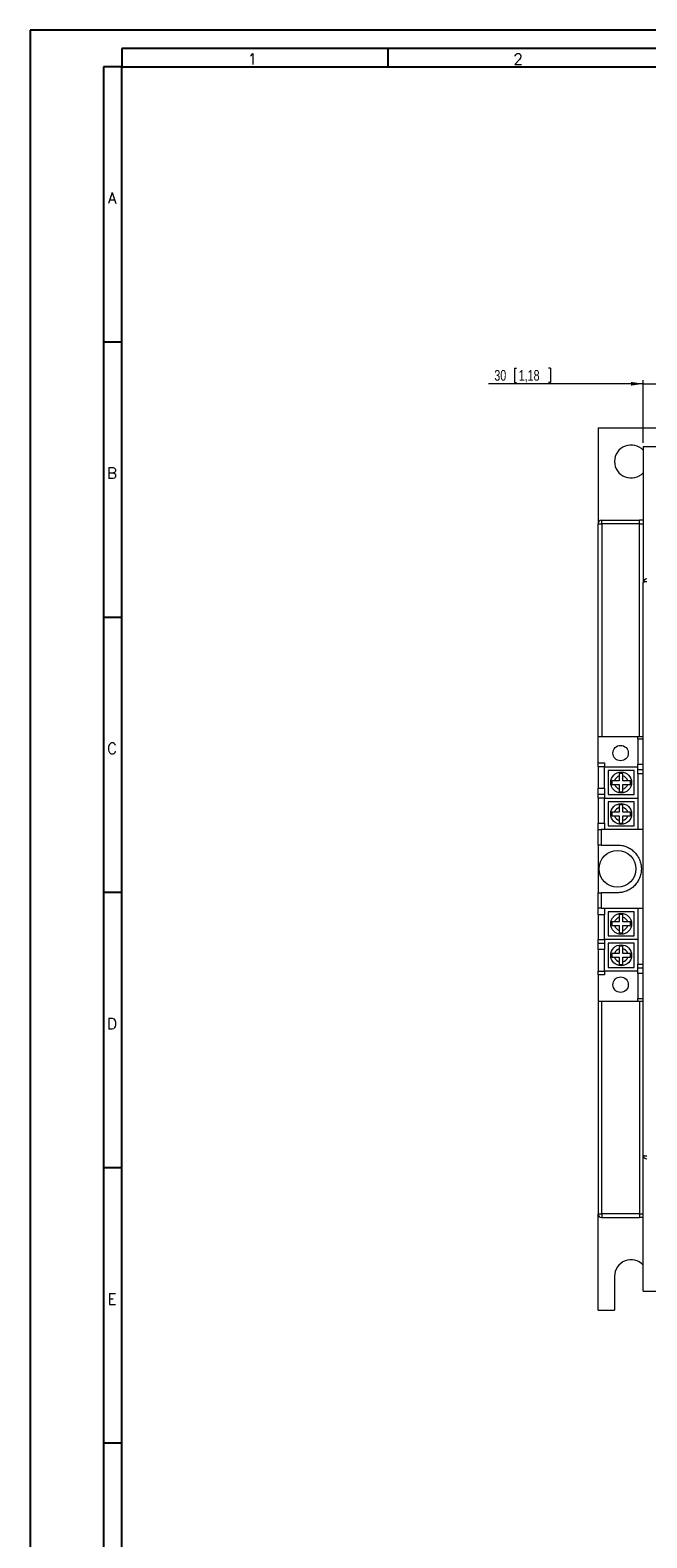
# Model space of a CAD drawing. Header units: millimetres. Extents: x 0 to 1189, y 0 to 841.
# Tile 2 of 7: x 0 to 168, y 430 to 841. Entities that reach past the tile are written whole.
import ezdxf

# ---------------------------------------------------------------- set-up
doc = ezdxf.new("R2010")
doc.units = ezdxf.units.MM
doc.layers.add('FORMATO', color=7, linetype='Continuous')
doc.styles.add('SLDTEXTSTYLE0', font='ROMANS')
doc.styles.add('SLDTEXTSTYLE3', font='TXT', dxfattribs={"width": 0.75})
doc.dimstyles.new('SLDDIMSTYLE3', dxfattribs={"dimtxt": 2.910417, "dimasz": 3.302, "dimexe": 0, "dimexo": 0.0625, "dimgap": 0.727604, "dimtad": 1, "dimdec": 1, "dimrnd": 1e-09, "dimzin": 12, "dimdsep": 46, "dimtxsty": 'SLDTEXTSTYLE3', "dimsah": 1, "dimcen": 0.09, "dimadec": 0, "dimazin": 0, "dimtfac": 1, "dimtdec": 1, "dimtofl": 0, "dimtmove": 0, "dimatfit": 3, "dimfxl": 1, "dimtolj": 1, "dimtzin": 12, "dimarcsym": 0})

# ---------------------------------------------------------------- blocks, each defined once
blk = doc.blocks.new('*D5')
at = {"color": 7, "linetype": 'Continuous', "lineweight": 0}
for p, q in [((131.96, 748.93), (131.96, 745)), ((131.96, 748.93), (132.54, 748.93)), ((141.82, 748.93), (141.23, 748.93)), ((141.82, 748.93), (141.82, 745)), ((167.04, 744.65), (124.89, 744.65)), ((131.96, 745), (132.54, 745)), ((141.82, 745), (141.23, 745)), ((167.04, 728.58), (167.04, 745.65)), ((167.04, 744.65), (197.04, 744.65)), ((197.04, 728.58), (197.04, 745.65)), ((197.04, 744.65), (203.39, 744.65))]:
    blk.add_line(p, q, dxfattribs=at)
for points in [[(167.04, 744.65), (163.74, 745.16), (163.74, 744.14)], [(197.04, 744.65), (200.34, 744.14), (200.34, 745.16)]]:
    blk.add_solid(points, dxfattribs=at)
at = {"color": 7, "linetype": 'Continuous', "lineweight": 0, "char_height": 2.91, "attachment_point": 1, "style": 'SLDTEXTSTYLE3'}
for s, insert in [('30', (126.48, 748.4)), ('1,18', (133.13, 748.4))]:
    blk.add_mtext(s, dxfattribs=dict(at, insert=insert))

msp = doc.modelspace()

# ---------------------------------------------------------------- linework, layer by layer
at = {"color": 7, "linetype": 'Continuous', "lineweight": 15}
for p, q in [((154.74, 732.68), (212.74, 732.68)), ((154.74, 732.68), (154.74, 706.48)), ((167.04, 727.58), (167.04, 690.48)), ((167.04, 727.58), (197.04, 727.58)), ((155.74, 706.48), (155.74, 707.48)), ((155.74, 707.48), (166.04, 707.48)), ((166.04, 706.48), (166.04, 707.48)), ((167.04, 707.48), (166.04, 707.48)), ((154.74, 706.48), (155.74, 706.48)), ((154.74, 648.58), (154.74, 706.48)), ((166.04, 706.48), (155.74, 706.48)), ((155.74, 706.48), (155.74, 648.58)), ((166.04, 706.48), (167.04, 706.48)), ((166.04, 648.58), (166.04, 706.48)), ((167.04, 534.48), (167.04, 690.48)), ((154.74, 648.58), (165.54, 648.58)), ((154.74, 641.38), (154.74, 648.58)), ((165.54, 648.58), (167.04, 648.58)), ((165.54, 647.8), (165.54, 648.58)), ((167.04, 647.8), (165.54, 647.8)), ((165.54, 647.8), (165.54, 640.99)), ((154.74, 641.38), (156.54, 641.38)), ((154.74, 640.32), (154.74, 641.38)), ((156.54, 641.38), (156.54, 640.32)), ((165.54, 640.99), (167.04, 640.99)), ((165.54, 639.53), (165.54, 640.99)), ((156.54, 640.32), (154.74, 640.32)), ((154.74, 640.32), (154.74, 634.47)), ((156.54, 634.47), (156.54, 640.32)), ((156.54, 640.32), (165.54, 640.32)), ((157.54, 639.32), (157.54, 632.71)), ((164.54, 639.32), (157.54, 639.32)), ((160.54, 637.79), (160.54, 636.51)), ((161.54, 636.51), (161.54, 637.79)), ((164.54, 632.71), (164.54, 639.32)), ((165.54, 639.53), (167.04, 639.53)), ((165.54, 638.41), (165.54, 639.53)), ((165.54, 638.41), (165.54, 623.18)), ((167.04, 638.41), (165.54, 638.41)), ((154.74, 634.47), (156.54, 634.47)), ((154.74, 632.83), (154.74, 634.47)), ((154.74, 632.83), (156.54, 632.83)), ((154.74, 631.71), (154.74, 632.83)), ((156.54, 634.47), (156.54, 632.83)), ((156.54, 632.83), (156.54, 631.71)), ((157.54, 632.71), (164.54, 632.71)), ((160.54, 636.51), (159.26, 636.51)), ((159.26, 635.51), (160.54, 635.51)), ((160.54, 635.51), (160.54, 634.23)), ((162.82, 636.51), (161.54, 636.51)), ((161.54, 635.51), (162.82, 635.51)), ((161.54, 634.23), (161.54, 635.51)), ((156.54, 631.71), (154.74, 631.71)), ((154.74, 631.71), (154.74, 624.97)), ((156.54, 624.97), (156.54, 631.71)), ((156.54, 631.71), (165.54, 631.71)), ((157.54, 630.71), (157.54, 624.18)), ((164.54, 630.71), (157.54, 630.71)), ((160.54, 629.23), (160.54, 627.94)), ((161.54, 627.94), (161.54, 629.23)), ((164.54, 624.18), (164.54, 630.71)), ((154.74, 624.97), (156.54, 624.97)), ((154.74, 623.18), (154.74, 624.97)), ((156.54, 624.97), (156.54, 623.18)), ((160.54, 627.94), (159.26, 627.94)), ((159.26, 626.94), (160.54, 626.94)), ((160.54, 626.94), (160.54, 625.66)), ((162.82, 627.94), (161.54, 627.94)), ((161.54, 626.94), (162.82, 626.94)), ((161.54, 625.66), (161.54, 626.94)), ((154.74, 618.98), (154.74, 623.18)), ((154.74, 623.18), (155.6, 623.18)), ((155.6, 623.18), (155.6, 618.98)), ((167.04, 623.18), (155.6, 623.18)), ((157.54, 624.18), (164.54, 624.18)), ((155.6, 618.98), (154.74, 618.98)), ((154.74, 618.98), (154.74, 605.98)), ((155.6, 618.98), (160.04, 618.98)), ((154.74, 601.78), (154.74, 605.98)), ((154.74, 605.98), (155.6, 605.98)), ((155.6, 605.98), (155.6, 601.78)), ((160.04, 605.98), (155.6, 605.98)), ((155.6, 601.78), (154.74, 601.78)), ((154.74, 599.99), (154.74, 601.78)), ((156.54, 599.99), (154.74, 599.99)), ((154.74, 599.99), (154.74, 593.24)), ((155.6, 601.78), (167.04, 601.78)), ((156.54, 601.78), (156.54, 599.99)), ((156.54, 593.24), (156.54, 599.99)), ((164.54, 600.78), (157.54, 600.78)), ((157.54, 600.78), (157.54, 594.24)), ((164.54, 594.24), (164.54, 600.78)), ((165.54, 601.78), (165.54, 586.55)), ((160.54, 598.01), (159.26, 598.01)), ((159.26, 597.01), (160.54, 597.01)), ((160.54, 599.29), (160.54, 598.01)), ((160.54, 597.01), (160.54, 595.73)), ((161.54, 598.01), (161.54, 599.29)), ((162.82, 598.01), (161.54, 598.01)), ((161.54, 597.01), (162.82, 597.01)), ((161.54, 595.73), (161.54, 597.01)), ((154.74, 593.24), (156.54, 593.24)), ((154.74, 592.13), (154.74, 593.24)), ((156.54, 592.13), (154.74, 592.13)), ((154.74, 590.48), (154.74, 592.13)), ((156.54, 593.24), (156.54, 592.13)), ((165.54, 593.24), (156.54, 593.24)), ((156.54, 592.13), (156.54, 590.48)), ((157.54, 594.24), (164.54, 594.24)), ((157.54, 592.24), (157.54, 585.64)), ((164.54, 592.24), (157.54, 592.24)), ((164.54, 585.64), (164.54, 592.24)), ((156.54, 590.48), (154.74, 590.48)), ((154.74, 590.48), (154.74, 584.64)), ((156.54, 584.64), (156.54, 590.48)), ((160.54, 589.44), (159.26, 589.44)), ((159.26, 588.44), (160.54, 588.44)), ((160.54, 590.72), (160.54, 589.44)), ((160.54, 588.44), (160.54, 587.16)), ((161.54, 589.44), (161.54, 590.72)), ((162.82, 589.44), (161.54, 589.44)), ((161.54, 588.44), (162.82, 588.44)), ((161.54, 587.16), (161.54, 588.44)), ((154.74, 584.64), (156.54, 584.64)), ((154.74, 583.58), (154.74, 584.64)), ((156.54, 583.58), (154.74, 583.58)), ((154.74, 583.58), (154.74, 576.38)), ((156.54, 584.64), (156.54, 583.58)), ((165.54, 584.64), (156.54, 584.64)), ((157.54, 585.64), (164.54, 585.64)), ((165.54, 586.55), (167.04, 586.55)), ((165.54, 585.43), (165.54, 586.55)), ((167.04, 585.43), (165.54, 585.43)), ((165.54, 583.97), (165.54, 585.43)), ((167.04, 583.97), (165.54, 583.97)), ((165.54, 583.97), (165.54, 577.16)), ((165.54, 576.38), (154.74, 576.38)), ((154.74, 576.38), (154.74, 518.48)), ((155.74, 518.48), (155.74, 576.38)), ((165.54, 577.16), (167.04, 577.16)), ((165.54, 576.38), (165.54, 577.16)), ((167.04, 576.38), (165.54, 576.38)), ((166.04, 576.38), (166.04, 518.48)), ((167.04, 497.38), (167.04, 534.48)), ((154.74, 518.48), (155.74, 518.48)), ((154.74, 492.28), (154.74, 518.48)), ((155.74, 518.48), (155.74, 517.48)), ((166.04, 518.48), (155.74, 518.48)), ((166.04, 518.48), (167.04, 518.48)), ((166.04, 518.48), (166.04, 517.48)), ((155.74, 517.48), (166.04, 517.48)), ((167.04, 517.48), (166.04, 517.48)), ((159.24, 501.48), (159.24, 492.28)), ((167.04, 497.38), (197.04, 497.38)), ((154.74, 492.28), (159.24, 492.28))]:
    msp.add_line(p, q, dxfattribs=at)
for centre, radius in [((160.89, 644.03), 2.1), ((161.04, 636.01), 2.85), ((161.04, 627.44), 2.85), ((160.04, 612.48), 5), ((161.04, 597.51), 2.85), ((161.04, 588.94), 2.85), ((160.89, 580.93), 2.1)]:
    msp.add_circle(centre, radius, dxfattribs=at)
for centre, radius, start, end in [((163.74, 723.48), 4.5, 42.8334, 317.1666), ((155.74, 706.48), 1, 90, 180), ((168.04, 690.48), 1, 90, 180), ((167.8, 689.27), 1.43, 80.3249, 122.1232), ((161.04, 636.01), 1.85, 105.6804, 164.3196), ((161.04, 636.01), 1.85, 15.6804, 74.3196), ((161.04, 636.01), 1.85, 195.6804, 254.3196), ((161.04, 636.01), 1.85, 285.6804, 344.3196), ((161.04, 627.44), 1.85, 105.6804, 164.3196), ((161.04, 627.44), 1.85, 15.6804, 74.3196), ((161.04, 627.44), 1.85, 195.6804, 254.3196), ((161.04, 627.44), 1.85, 285.6804, 344.3196), ((161.04, 597.51), 1.85, 105.6804, 164.3196), ((161.04, 597.51), 1.85, 195.6804, 254.3196), ((161.04, 597.51), 1.85, 15.6804, 74.3196), ((161.04, 597.51), 1.85, 285.6804, 344.3196), ((161.04, 588.94), 1.85, 105.6804, 164.3196), ((161.04, 588.94), 1.85, 195.6804, 254.3196), ((161.04, 588.94), 1.85, 15.6804, 74.3196), ((161.04, 588.94), 1.85, 285.6804, 344.3196), ((167.8, 535.69), 1.43, 237.8768, 279.6751), ((168.04, 534.48), 1, 180, 270), ((155.74, 518.48), 1, 180, 270), ((163.74, 501.48), 4.5, 42.8334, 180)]:
    msp.add_arc(centre, radius, start, end, dxfattribs=at)
for points, knots in [([(161.54, 638.51), (161.37, 638.51), (161.2, 638.51), (160.87, 638.51), (160.7, 638.51), (160.54, 638.51)], [0, 0, 0, 0, 0.5, 0.5, 1, 1, 1, 1]), ([(160.54, 638.51), (160.54, 638.42), (160.54, 638.3), (160.54, 638.06), (160.54, 637.93), (160.54, 637.79)], [0, 0, 0, 0, 0.5, 0.5, 1, 1, 1, 1]), ([(161.54, 637.79), (161.54, 637.93), (161.54, 638.06), (161.54, 638.3), (161.54, 638.42), (161.54, 638.51)], [0, 0, 0, 0, 0.5, 0.5, 1, 1, 1, 1]), ([(159.26, 636.51), (159.13, 636.51), (158.99, 636.51), (158.75, 636.51), (158.63, 636.51), (158.54, 636.51)], [0, 0, 0, 0, 0.5, 0.5, 1, 1, 1, 1]), ([(158.54, 636.51), (158.54, 636.35), (158.54, 636.18), (158.54, 635.84), (158.54, 635.68), (158.54, 635.51)], [0, 0, 0, 0, 0.5, 0.5, 1, 1, 1, 1]), ([(158.54, 635.51), (158.63, 635.51), (158.75, 635.51), (158.99, 635.51), (159.12, 635.51), (159.26, 635.51)], [0, 0, 0, 0, 0.5, 0.5, 1, 1, 1, 1]), ([(160.54, 634.23), (160.54, 634.1), (160.54, 633.97), (160.54, 633.72), (160.54, 633.61), (160.54, 633.51)], [0, 0, 0, 0, 0.5, 0.5, 1, 1, 1, 1]), ([(160.54, 633.51), (160.7, 633.51), (160.87, 633.51), (161.21, 633.51), (161.37, 633.51), (161.54, 633.51)], [0, 0, 0, 0, 0.5, 0.5, 1, 1, 1, 1]), ([(161.54, 633.51), (161.54, 633.61), (161.54, 633.72), (161.54, 633.97), (161.54, 634.1), (161.54, 634.23)], [0, 0, 0, 0, 0.5, 0.5, 1, 1, 1, 1]), ([(163.54, 636.51), (163.44, 636.51), (163.33, 636.51), (163.08, 636.51), (162.95, 636.51), (162.82, 636.51)], [0, 0, 0, 0, 0.5, 0.5, 1, 1, 1, 1]), ([(162.82, 635.51), (162.95, 635.51), (163.08, 635.51), (163.33, 635.51), (163.44, 635.51), (163.54, 635.51)], [0, 0, 0, 0, 0.5, 0.5, 1, 1, 1, 1]), ([(163.54, 635.51), (163.54, 635.68), (163.54, 635.85), (163.54, 636.18), (163.54, 636.35), (163.54, 636.51)], [0, 0, 0, 0, 0.5, 0.5, 1, 1, 1, 1]), ([(161.54, 629.94), (161.37, 629.94), (161.2, 629.94), (160.87, 629.94), (160.7, 629.94), (160.54, 629.94)], [0, 0, 0, 0, 0.5, 0.5, 1, 1, 1, 1]), ([(160.54, 629.94), (160.54, 629.85), (160.54, 629.73), (160.54, 629.49), (160.54, 629.36), (160.54, 629.23)], [0, 0, 0, 0, 0.5, 0.5, 1, 1, 1, 1]), ([(161.54, 629.23), (161.54, 629.36), (161.54, 629.49), (161.54, 629.74), (161.54, 629.85), (161.54, 629.94)], [0, 0, 0, 0, 0.5, 0.5, 1, 1, 1, 1]), ([(158.54, 627.94), (158.54, 627.78), (158.54, 627.61), (158.54, 627.27), (158.54, 627.11), (158.54, 626.94)], [0, 0, 0, 0, 0.5, 0.5, 1, 1, 1, 1]), ([(159.26, 627.94), (159.13, 627.94), (158.99, 627.94), (158.75, 627.94), (158.63, 627.94), (158.54, 627.94)], [0, 0, 0, 0, 0.5, 0.5, 1, 1, 1, 1]), ([(158.54, 626.94), (158.63, 626.94), (158.75, 626.94), (158.99, 626.94), (159.12, 626.94), (159.26, 626.94)], [0, 0, 0, 0, 0.5, 0.5, 1, 1, 1, 1]), ([(160.54, 625.66), (160.54, 625.53), (160.54, 625.4), (160.54, 625.15), (160.54, 625.04), (160.54, 624.94)], [0, 0, 0, 0, 0.5, 0.5, 1, 1, 1, 1]), ([(160.54, 624.94), (160.7, 624.94), (160.87, 624.94), (161.21, 624.94), (161.37, 624.94), (161.54, 624.94)], [0, 0, 0, 0, 0.5, 0.5, 1, 1, 1, 1]), ([(161.54, 624.94), (161.54, 625.04), (161.54, 625.15), (161.54, 625.4), (161.54, 625.53), (161.54, 625.66)], [0, 0, 0, 0, 0.5, 0.5, 1, 1, 1, 1]), ([(163.54, 627.94), (163.44, 627.94), (163.33, 627.94), (163.08, 627.94), (162.95, 627.94), (162.82, 627.94)], [0, 0, 0, 0, 0.5, 0.5, 1, 1, 1, 1]), ([(162.82, 626.94), (162.95, 626.94), (163.08, 626.94), (163.33, 626.94), (163.44, 626.94), (163.54, 626.94)], [0, 0, 0, 0, 0.5, 0.5, 1, 1, 1, 1]), ([(163.54, 626.94), (163.54, 627.11), (163.54, 627.28), (163.54, 627.61), (163.54, 627.78), (163.54, 627.94)], [0, 0, 0, 0, 0.5, 0.5, 1, 1, 1, 1]), ([(160.04, 618.98), (160.42, 618.98), (160.8, 618.95), (161.38, 618.84), (161.57, 618.8), (161.96, 618.69), (162.16, 618.63), (162.74, 618.4), (163.11, 618.22), (163.84, 617.77), (164.18, 617.5), (164.82, 616.91), (165.1, 616.58), (165.48, 616.03), (165.6, 615.85), (165.82, 615.46), (165.91, 615.26), (166.09, 614.86), (166.17, 614.65), (166.3, 614.23), (166.36, 614.02), (166.49, 613.37), (166.54, 612.93), (166.54, 612.26), (166.53, 612.04), (166.48, 611.6), (166.45, 611.38), (166.32, 610.74), (166.18, 610.31), (165.83, 609.5), (165.62, 609.11), (165.24, 608.57), (165.11, 608.4), (164.82, 608.07), (164.67, 607.91), (164.19, 607.46), (163.85, 607.2), (163.31, 606.86), (163.12, 606.75), (162.74, 606.56), (162.55, 606.48), (162.17, 606.33), (161.97, 606.27), (161.58, 606.16), (161.39, 606.12), (160.8, 606.01), (160.42, 605.98), (160.04, 605.98)], [0, 0, 0, 0, 0.0625, 0.0625, 0.09375, 0.09375, 0.125, 0.125, 0.1875, 0.1875, 0.25, 0.25, 0.3125, 0.3125, 0.34375, 0.34375, 0.375, 0.375, 0.40625, 0.40625, 0.4375, 0.4375, 0.5, 0.5, 0.53125, 0.53125, 0.5625, 0.5625, 0.625, 0.625, 0.6875, 0.6875, 0.71875, 0.71875, 0.75, 0.75, 0.8125, 0.8125, 0.84375, 0.84375, 0.875, 0.875, 0.90625, 0.90625, 0.9375, 0.9375, 1, 1, 1, 1]), ([(161.54, 600.01), (161.37, 600.01), (161.2, 600.01), (160.87, 600.01), (160.7, 600.01), (160.54, 600.01)], [0, 0, 0, 0, 0.5, 0.5, 1, 1, 1, 1]), ([(160.54, 600.01), (160.54, 599.92), (160.54, 599.8), (160.54, 599.56), (160.54, 599.42), (160.54, 599.29)], [0, 0, 0, 0, 0.5, 0.5, 1, 1, 1, 1]), ([(161.54, 599.29), (161.54, 599.42), (161.54, 599.56), (161.54, 599.8), (161.54, 599.92), (161.54, 600.01)], [0, 0, 0, 0, 0.5, 0.5, 1, 1, 1, 1]), ([(158.54, 598.01), (158.54, 597.85), (158.54, 597.68), (158.54, 597.34), (158.54, 597.17), (158.54, 597.01)], [0, 0, 0, 0, 0.5, 0.5, 1, 1, 1, 1]), ([(159.26, 598.01), (159.13, 598.01), (158.99, 598.01), (158.75, 598.01), (158.63, 598.01), (158.54, 598.01)], [0, 0, 0, 0, 0.5, 0.5, 1, 1, 1, 1]), ([(158.54, 597.01), (158.63, 597.01), (158.75, 597.01), (158.99, 597.01), (159.12, 597.01), (159.26, 597.01)], [0, 0, 0, 0, 0.5, 0.5, 1, 1, 1, 1]), ([(160.54, 595.73), (160.54, 595.6), (160.54, 595.47), (160.54, 595.22), (160.54, 595.11), (160.54, 595.01)], [0, 0, 0, 0, 0.5, 0.5, 1, 1, 1, 1]), ([(161.54, 595.01), (161.54, 595.11), (161.54, 595.22), (161.54, 595.47), (161.54, 595.6), (161.54, 595.73)], [0, 0, 0, 0, 0.5, 0.5, 1, 1, 1, 1]), ([(163.54, 598.01), (163.44, 598.01), (163.33, 598.01), (163.08, 598.01), (162.95, 598.01), (162.82, 598.01)], [0, 0, 0, 0, 0.5, 0.5, 1, 1, 1, 1]), ([(162.82, 597.01), (162.95, 597.01), (163.08, 597.01), (163.33, 597.01), (163.44, 597.01), (163.54, 597.01)], [0, 0, 0, 0, 0.5, 0.5, 1, 1, 1, 1]), ([(163.54, 597.01), (163.54, 597.18), (163.54, 597.34), (163.54, 597.68), (163.54, 597.85), (163.54, 598.01)], [0, 0, 0, 0, 0.5, 0.5, 1, 1, 1, 1]), ([(160.54, 595.01), (160.7, 595.01), (160.87, 595.01), (161.21, 595.01), (161.37, 595.01), (161.54, 595.01)], [0, 0, 0, 0, 0.5, 0.5, 1, 1, 1, 1]), ([(159.26, 589.44), (159.13, 589.44), (158.99, 589.44), (158.75, 589.44), (158.63, 589.44), (158.54, 589.44)], [0, 0, 0, 0, 0.5, 0.5, 1, 1, 1, 1]), ([(158.54, 589.44), (158.54, 589.28), (158.54, 589.11), (158.54, 588.77), (158.54, 588.61), (158.54, 588.44)], [0, 0, 0, 0, 0.5, 0.5, 1, 1, 1, 1]), ([(158.54, 588.44), (158.63, 588.44), (158.75, 588.44), (158.99, 588.44), (159.12, 588.44), (159.26, 588.44)], [0, 0, 0, 0, 0.5, 0.5, 1, 1, 1, 1]), ([(161.54, 591.44), (161.37, 591.44), (161.2, 591.44), (160.87, 591.44), (160.7, 591.44), (160.54, 591.44)], [0, 0, 0, 0, 0.5, 0.5, 1, 1, 1, 1]), ([(160.54, 591.44), (160.54, 591.35), (160.54, 591.23), (160.54, 590.99), (160.54, 590.86), (160.54, 590.72)], [0, 0, 0, 0, 0.5, 0.5, 1, 1, 1, 1]), ([(161.54, 590.72), (161.54, 590.86), (161.54, 590.99), (161.54, 591.23), (161.54, 591.35), (161.54, 591.44)], [0, 0, 0, 0, 0.5, 0.5, 1, 1, 1, 1]), ([(163.54, 589.44), (163.44, 589.44), (163.33, 589.44), (163.08, 589.44), (162.95, 589.44), (162.82, 589.44)], [0, 0, 0, 0, 0.5, 0.5, 1, 1, 1, 1]), ([(162.82, 588.44), (162.95, 588.44), (163.08, 588.44), (163.33, 588.44), (163.44, 588.44), (163.54, 588.44)], [0, 0, 0, 0, 0.5, 0.5, 1, 1, 1, 1]), ([(163.54, 588.44), (163.54, 588.61), (163.54, 588.78), (163.54, 589.11), (163.54, 589.28), (163.54, 589.44)], [0, 0, 0, 0, 0.5, 0.5, 1, 1, 1, 1]), ([(160.54, 587.16), (160.54, 587.03), (160.54, 586.9), (160.54, 586.65), (160.54, 586.54), (160.54, 586.44)], [0, 0, 0, 0, 0.5, 0.5, 1, 1, 1, 1]), ([(160.54, 586.44), (160.7, 586.44), (160.87, 586.44), (161.21, 586.44), (161.37, 586.44), (161.54, 586.44)], [0, 0, 0, 0, 0.5, 0.5, 1, 1, 1, 1]), ([(161.54, 586.44), (161.54, 586.54), (161.54, 586.65), (161.54, 586.9), (161.54, 587.03), (161.54, 587.16)], [0, 0, 0, 0, 0.5, 0.5, 1, 1, 1, 1])]:
    msp.add_open_spline(points, degree=3, knots=knots, dxfattribs=at)
at = {"layer": 'FORMATO'}
for p, q in [((1189, 841), (0, 841)), ((0, 841), (0, 0)), ((1184, 836), (25, 836)), ((25, 836), (25, 831)), ((97.43, 836), (97.43, 831)), ((20, 831), (20, 5)), ((25, 831), (20, 831)), ((25, 5), (25, 831)), ((25, 831), (1184, 831)), ((25, 756), (20, 756)), ((25, 681), (20, 681)), ((25, 606), (20, 606)), ((25, 531), (20, 531)), ((25, 456), (20, 456))]:
    msp.add_line(p, q, dxfattribs=at)

# ---------------------------------------------------------------- texts
at = {"layer": 'FORMATO', "char_height": 3, "attachment_point": 1, "style": 'SLDTEXTSTYLE0'}
for s, insert in [('1', (59.25, 834.6)), ('2', (131.68, 834.6)), ('A', (21.18, 796.8)), ('B', (20.96, 721.8)), ('C', (20.96, 646.8)), ('D', (20.96, 571.8)), ('E', (21.11, 496.8))]:
    msp.add_mtext(s, dxfattribs=dict(at, insert=insert))

# ---------------------------------------------------------------- dimensions: what is measured, and where the dimension line sits
at = {"color": 7, "linetype": 'Continuous', "lineweight": 0}
dim = msp.add_linear_dim(base=(197.04, 744.65), p1=(167.04, 727.58), p2=(197.04, 727.58), dimstyle='SLDDIMSTYLE3', dxfattribs=at)
dim.commit()
dim.dimension.update_dxf_attribs({"geometry": '*D5', "text_midpoint": (134.74, 744.65), "dimtype": 160})

doc.saveas('drawing.dxf')
